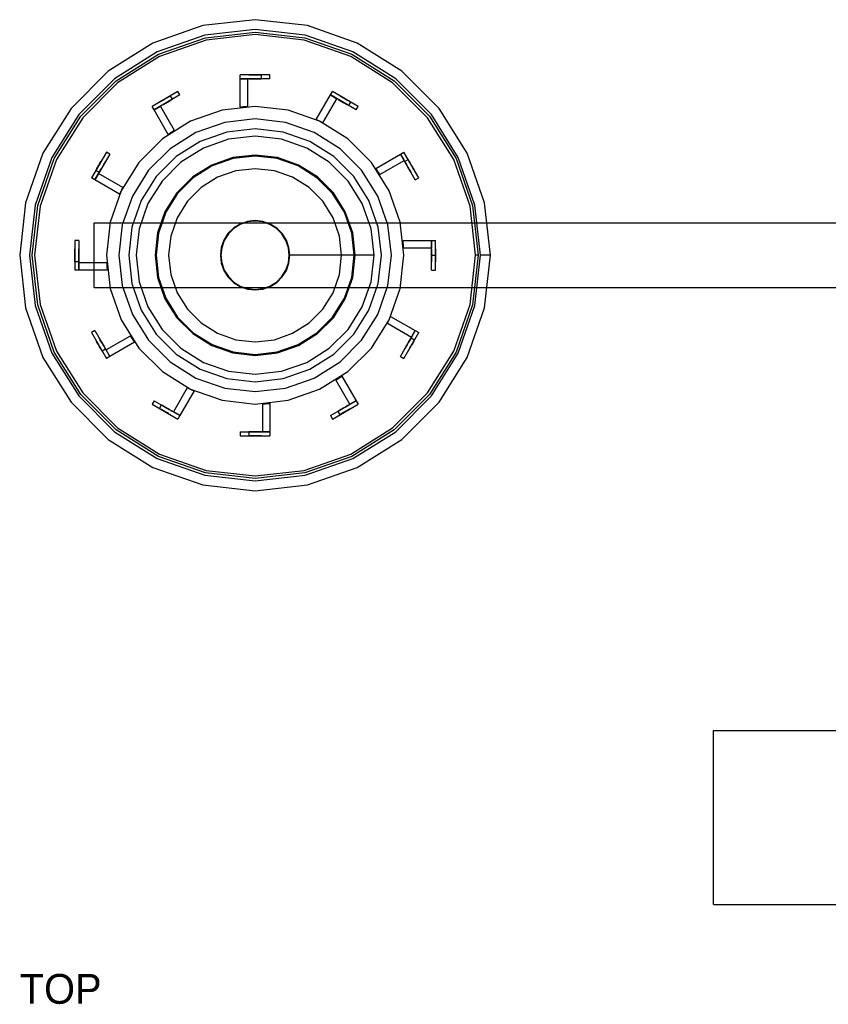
# Model space of a CAD drawing. Header units: millimetres. Extents: x -253 to 492, y -308 to 204.
# Tile 1 of 19: x -214 to -52, y -308 to -110. Entities that reach past the tile are written whole.
import ezdxf

# ---------------------------------------------------------------- set-up
doc = ezdxf.new("R2010")
doc.units = ezdxf.units.MM
doc.layers.add('GEOMETRY', color=7, linetype='Continuous')
doc.layers.add('NOTES', color=7, linetype='Continuous', true_color=0x395566)

msp = doc.modelspace()

# ---------------------------------------------------------------- linework, layer by layer
at = {"layer": 'GEOMETRY'}
for points in [[(-119.6977, -157.4012), (-120.8861, -146.8534), (-124.3919, -136.8346), (-130.0391, -127.847), (-137.5447, -120.3414), (-146.5322, -114.6942), (-156.5511, -111.1884), (-167.0988, -110), (-177.6466, -111.1884), (-187.6654, -114.6942), (-196.653, -120.3414), (-204.1586, -127.847), (-209.8058, -136.8346), (-213.3116, -146.8534), (-214.5, -157.4012), (-213.3116, -167.9489), (-209.8058, -177.9678), (-204.1586, -186.9553), (-196.653, -194.4609), (-187.6654, -200.1081), (-177.6466, -203.6139), (-167.0988, -204.8023), (-156.5511, -203.6139), (-146.5322, -200.1081), (-137.5447, -194.4609), (-130.0391, -186.9553), (-124.3919, -177.9678), (-120.8861, -167.9489), (-119.6977, -157.4012)], [(-121.6977, -157.4012), (-122.836, -147.2985), (-126.1938, -137.7023), (-131.6028, -129.094), (-138.7917, -121.9051), (-147.4, -116.4961), (-156.9961, -113.1383), (-167.0988, -112), (-177.2015, -113.1383), (-186.7977, -116.4961), (-195.406, -121.9051), (-202.5949, -129.094), (-208.0039, -137.7023), (-211.3617, -147.2985), (-212.5, -157.4012), (-211.3617, -167.5039), (-208.0039, -177.1), (-202.5949, -185.7083), (-195.406, -192.8972), (-186.7977, -198.3062), (-177.2015, -201.664), (-167.0988, -202.8023), (-156.9961, -201.664), (-147.4, -198.3062), (-138.7917, -192.8972), (-131.6028, -185.7083), (-126.1938, -177.1), (-122.836, -167.5039), (-121.6977, -157.4012)], [(-122.1977, -157.4012), (-123.3234, -167.3926), (-126.6443, -176.883), (-131.9937, -185.3966), (-139.1034, -192.5063), (-147.617, -197.8557), (-157.1074, -201.1766), (-167.0988, -202.3023), (-177.0903, -201.1766), (-186.5807, -197.8557), (-195.0943, -192.5063), (-202.204, -185.3966), (-207.5534, -176.883), (-210.8742, -167.3926), (-212, -157.4012), (-210.8742, -147.4097), (-207.5534, -137.9193), (-202.204, -129.4057), (-195.0943, -122.296), (-186.5807, -116.9466), (-177.0903, -113.6258), (-167.0988, -112.5), (-157.1074, -113.6258), (-147.617, -116.9466), (-139.1034, -122.296), (-131.9937, -129.4057), (-126.6443, -137.9193), (-123.3234, -147.4097), (-122.1977, -157.4012)], [(-122.6977, -157.4012), (-123.8109, -147.521), (-127.0948, -138.1362), (-132.3846, -129.7175), (-139.4152, -122.6869), (-147.8339, -117.3971), (-157.2186, -114.1132), (-167.0988, -113), (-176.979, -114.1132), (-186.3638, -117.3971), (-194.7825, -122.6869), (-201.8131, -129.7175), (-207.1029, -138.1362), (-210.3868, -147.521), (-211.5, -157.4012), (-210.3868, -167.2814), (-207.1029, -176.6661), (-201.8131, -185.0848), (-194.7825, -192.1154), (-186.3638, -197.4052), (-176.979, -200.6891), (-167.0988, -201.8023), (-157.2186, -200.6891), (-147.8339, -197.4052), (-139.4152, -192.1154), (-132.3846, -185.0848), (-127.0948, -176.6661), (-123.8109, -167.2814), (-122.6977, -157.4012)], [(-170.0919, -121.884), (-170.0919, -121.0858)], [(-164.1058, -121.0858), (-170.0919, -121.0858)], [(-170.0919, -127.621), (-170.0919, -121.884)], [(-164.1058, -121.884), (-170.0919, -121.884)], [(-170.0919, -121.884), (-168.5953, -121.884)], [(-168.5953, -127.5084), (-168.5953, -121.884)], [(-165.8019, -121.0858), (-165.8344, -121.0858), (-165.9303, -121.0858), (-166.0848, -121.0858), (-166.2902, -121.0858), (-166.5361, -121.0858), (-166.8102, -121.0858), (-167.0988, -121.0858), (-167.3874, -121.0858), (-167.6616, -121.0858), (-167.9075, -121.0858), (-168.1129, -121.0858), (-168.2674, -121.0858), (-168.3633, -121.0858), (-168.3958, -121.0858), (-168.3633, -121.0858), (-168.2674, -121.0858), (-168.1129, -121.0858), (-167.9075, -121.0858), (-167.6616, -121.0858), (-167.3874, -121.0858), (-167.0988, -121.0858), (-166.8102, -121.0858), (-166.5361, -121.0858), (-166.2902, -121.0858), (-166.0848, -121.0858), (-165.9303, -121.0858), (-165.8344, -121.0858), (-165.8019, -121.0858)], [(-165.8019, -121.884), (-165.8344, -121.884), (-165.9303, -121.884), (-166.0848, -121.884), (-166.2902, -121.884), (-166.5361, -121.884), (-166.8102, -121.884), (-167.0988, -121.884), (-167.3874, -121.884), (-167.6616, -121.884), (-167.9075, -121.884), (-168.1129, -121.884), (-168.2674, -121.884), (-168.3633, -121.884), (-168.3958, -121.884), (-168.3633, -121.884), (-168.2674, -121.884), (-168.1129, -121.884), (-167.9075, -121.884), (-167.6616, -121.884), (-167.3874, -121.884), (-167.0988, -121.884), (-166.8102, -121.884), (-166.5361, -121.884), (-166.2902, -121.884), (-166.0848, -121.884), (-165.9303, -121.884), (-165.8344, -121.884), (-165.8019, -121.884)], [(-165.8019, -121.884), (-165.8019, -121.0858)], [(-164.1058, -121.884), (-164.1058, -121.0858)], [(-182.6645, -124.4546), (-187.8485, -127.4477)], [(-182.2654, -125.1458), (-182.6645, -124.4546)], [(-151.9323, -125.1458), (-151.5332, -124.4546)], [(-146.3491, -127.4477), (-151.5332, -124.4546)], [(-182.2654, -125.1458), (-187.4495, -128.1389)], [(-184.1333, -125.3027), (-184.1615, -125.3189), (-184.2445, -125.3669), (-184.3783, -125.4441), (-184.5562, -125.5468), (-184.7692, -125.6698), (-185.0066, -125.8068), (-185.2565, -125.9511), (-185.5065, -126.0955), (-185.7439, -126.2325), (-185.9568, -126.3555), (-186.1347, -126.4582), (-186.2685, -126.5354), (-186.3516, -126.5834), (-186.3797, -126.5996), (-186.3516, -126.5834), (-186.2685, -126.5354), (-186.1347, -126.4582), (-185.9568, -126.3555), (-185.7439, -126.2325), (-185.5065, -126.0955), (-185.2565, -125.9511), (-185.0066, -125.8068), (-184.7692, -125.6698), (-184.5562, -125.5468), (-184.3783, -125.4441), (-184.2445, -125.3669), (-184.1615, -125.3189), (-184.1333, -125.3027)], [(-183.7342, -125.9939), (-183.7624, -126.0101), (-183.8455, -126.0581), (-183.9793, -126.1353), (-184.1571, -126.238), (-184.3701, -126.361), (-184.6075, -126.4981), (-184.8574, -126.6424), (-185.1074, -126.7867), (-185.3448, -126.9237), (-185.5578, -127.0467), (-185.7356, -127.1494), (-185.8694, -127.2266), (-185.9525, -127.2746), (-185.9807, -127.2908), (-185.9525, -127.2746), (-185.8694, -127.2266), (-185.7356, -127.1494), (-185.5578, -127.0467), (-185.3448, -126.9237), (-185.1074, -126.7867), (-184.8574, -126.6424), (-184.6075, -126.4981), (-184.3701, -126.361), (-184.1571, -126.238), (-183.9793, -126.1353), (-183.8455, -126.0581), (-183.7624, -126.0101), (-183.7342, -125.9939)], [(-183.7342, -125.9939), (-184.1333, -125.3027)], [(-154.8008, -130.1142), (-151.9323, -125.1458)], [(-153.4485, -130.765), (-150.6362, -125.8941)], [(-146.7482, -128.1389), (-151.9323, -125.1458)], [(-151.9323, -125.1458), (-150.6362, -125.8941)], [(-148.217, -127.2908), (-148.2452, -127.2746), (-148.3283, -127.2266), (-148.4621, -127.1494), (-148.6399, -127.0467), (-148.8529, -126.9237), (-149.0903, -126.7867), (-149.3402, -126.6424), (-149.5902, -126.4981), (-149.8276, -126.361), (-150.0405, -126.238), (-150.2184, -126.1353), (-150.3522, -126.0581), (-150.4353, -126.0101), (-150.4634, -125.9939), (-150.4353, -126.0101), (-150.3522, -126.0581), (-150.2184, -126.1353), (-150.0405, -126.238), (-149.8276, -126.361), (-149.5902, -126.4981), (-149.3402, -126.6424), (-149.0903, -126.7867), (-148.8529, -126.9237), (-148.6399, -127.0467), (-148.4621, -127.1494), (-148.3283, -127.2266), (-148.2452, -127.2746), (-148.217, -127.2908)], [(-147.8179, -126.5996), (-147.8461, -126.5834), (-147.9292, -126.5354), (-148.063, -126.4582), (-148.2408, -126.3555), (-148.4538, -126.2325), (-148.6912, -126.0955), (-148.9412, -125.9511), (-149.1911, -125.8068), (-149.4285, -125.6698), (-149.6415, -125.5468), (-149.8193, -125.4441), (-149.9531, -125.3669), (-150.0362, -125.3189), (-150.0644, -125.3027), (-150.0362, -125.3189), (-149.9531, -125.3669), (-149.8193, -125.4441), (-149.6415, -125.5468), (-149.4285, -125.6698), (-149.1911, -125.8068), (-148.9412, -125.9511), (-148.6912, -126.0955), (-148.4538, -126.2325), (-148.2408, -126.3555), (-148.063, -126.4582), (-147.9292, -126.5354), (-147.8461, -126.5834), (-147.8179, -126.5996)], [(-148.217, -127.2908), (-147.8179, -126.5996)], [(-137.1686, -157.4012), (-137.919, -150.7411), (-140.1326, -144.4149), (-143.6984, -138.74), (-148.4376, -134.0008), (-154.1126, -130.435), (-160.4387, -128.2213), (-167.0988, -127.4709), (-173.7589, -128.2213), (-180.0851, -130.435), (-185.76, -134.0008), (-190.4992, -138.74), (-194.065, -144.4149), (-196.2787, -150.7411), (-197.0291, -157.4012), (-196.2787, -164.0613), (-194.065, -170.3874), (-190.4992, -176.0624), (-185.76, -180.8016), (-180.0851, -184.3674), (-173.7589, -186.581), (-167.0988, -187.3314), (-160.4387, -186.581), (-154.1126, -184.3674), (-148.4376, -180.8016), (-143.6984, -176.0624), (-140.1326, -170.3874), (-137.919, -164.0613), (-137.1686, -157.4012)], [(-187.4495, -128.1389), (-187.8485, -127.4477)], [(-187.4495, -128.1389), (-186.1535, -127.3906)], [(-184.581, -133.1073), (-187.4495, -128.1389)], [(-183.3413, -132.2615), (-186.1535, -127.3906)], [(-168.5953, -127.5084), (-168.6509, -127.5112), (-168.7064, -127.5141), (-168.7619, -127.5172), (-168.8174, -127.5203), (-168.8729, -127.5236), (-168.9284, -127.5269), (-168.9838, -127.5303), (-169.0393, -127.5339), (-169.0948, -127.5376), (-169.1503, -127.5413), (-169.2057, -127.5452), (-169.2612, -127.5491), (-169.3166, -127.5532), (-169.372, -127.5574), (-169.4274, -127.5617), (-169.4829, -127.566), (-169.5383, -127.5705), (-169.5937, -127.5751), (-169.6491, -127.5798), (-169.7044, -127.5846), (-169.7598, -127.5895), (-169.8152, -127.5944), (-169.8705, -127.5995), (-169.9259, -127.6047), (-169.9812, -127.61), (-170.0365, -127.6154), (-170.0919, -127.621)], [(-146.7482, -128.1389), (-146.3491, -127.4477)], [(-139.6628, -157.4012), (-140.3507, -151.2961), (-142.3798, -145.4971), (-145.6485, -140.2951), (-149.9927, -135.9508), (-155.1948, -132.6821), (-160.9937, -130.653), (-167.0988, -129.9651), (-173.2039, -130.653), (-179.0029, -132.6821), (-184.2049, -135.9508), (-188.5492, -140.2951), (-191.8179, -145.4971), (-193.847, -151.2961), (-194.5349, -157.4012), (-193.847, -163.5063), (-191.8179, -169.3052), (-188.5492, -174.5073), (-184.2049, -178.8515), (-179.0029, -182.1202), (-173.2039, -184.1493), (-167.0988, -184.8372), (-160.9937, -184.1493), (-155.1948, -182.1202), (-149.9927, -178.8515), (-145.6485, -174.5073), (-142.3798, -169.3052), (-140.3507, -163.5063), (-139.6628, -157.4012)], [(-153.4485, -130.765), (-153.498, -130.7397), (-153.5475, -130.7145), (-153.5971, -130.6893), (-153.6467, -130.6643), (-153.6964, -130.6394), (-153.7461, -130.6145), (-153.7959, -130.5898), (-153.8457, -130.5651), (-153.8956, -130.5405), (-153.9455, -130.5161), (-153.9954, -130.4917), (-154.0454, -130.4674), (-154.0955, -130.4432), (-154.1456, -130.4191), (-154.1957, -130.3951), (-154.2459, -130.3712), (-154.2961, -130.3473), (-154.3464, -130.3236), (-154.3967, -130.3), (-154.4471, -130.2764), (-154.4975, -130.253), (-154.5479, -130.2296), (-154.5984, -130.2064), (-154.6489, -130.1832), (-154.6995, -130.1601), (-154.7501, -130.1371), (-154.8008, -130.1142)], [(-141.6581, -157.4012), (-142.296, -151.7401), (-144.1776, -146.3629), (-147.2085, -141.5391), (-151.2368, -137.5108), (-156.0605, -134.4799), (-161.4377, -132.5983), (-167.0988, -131.9605), (-172.7599, -132.5983), (-178.1371, -134.4799), (-182.9609, -137.5108), (-186.9892, -141.5391), (-190.0201, -146.3629), (-191.9017, -151.7401), (-192.5395, -157.4012), (-191.9017, -163.0623), (-190.0201, -168.4395), (-186.9892, -173.2632), (-182.9609, -177.2915), (-178.1371, -180.3224), (-172.7599, -182.204), (-167.0988, -182.8419), (-161.4377, -182.204), (-156.0605, -180.3224), (-151.2368, -177.2915), (-147.2085, -173.2632), (-144.1776, -168.4395), (-142.296, -163.0623), (-141.6581, -157.4012)], [(-183.3413, -132.2615), (-183.3879, -132.2917), (-183.4345, -132.322), (-183.4811, -132.3524), (-183.5276, -132.3829), (-183.574, -132.4134), (-183.6204, -132.4441), (-183.6667, -132.4748), (-183.713, -132.5056), (-183.7592, -132.5365), (-183.8053, -132.5675), (-183.8514, -132.5986), (-183.8975, -132.6297), (-183.9434, -132.661), (-183.9894, -132.6923), (-184.0352, -132.7237), (-184.081, -132.7552), (-184.1268, -132.7868), (-184.1725, -132.8184), (-184.2181, -132.8502), (-184.2637, -132.882), (-184.3092, -132.914), (-184.3546, -132.946), (-184.4, -132.9781), (-184.4453, -133.0102), (-184.4906, -133.0425), (-184.5358, -133.0748), (-184.581, -133.1073)], [(-143.1547, -157.4012), (-143.755, -152.0731), (-145.5259, -147.0122), (-148.3785, -142.4722), (-152.1699, -138.6808), (-156.7098, -135.8282), (-161.7708, -134.0573), (-167.0988, -133.457), (-172.4269, -134.0573), (-177.4878, -135.8282), (-182.0278, -138.6808), (-185.8192, -142.4722), (-188.6718, -147.0122), (-190.4427, -152.0731), (-191.043, -157.4012), (-190.4427, -162.7292), (-188.6718, -167.7902), (-185.8192, -172.3301), (-182.0278, -176.1215), (-177.4878, -178.9741), (-172.4269, -180.745), (-167.0988, -181.3453), (-161.7708, -180.745), (-156.7098, -178.9741), (-152.1699, -176.1215), (-148.3785, -172.3301), (-145.5259, -167.7902), (-143.755, -162.7292), (-143.1547, -157.4012)], [(-197.0523, -136.6515), (-200.0454, -141.8355)], [(-196.3611, -137.0505), (-197.0523, -136.6515)], [(-137.8365, -137.0505), (-137.1453, -136.6515)], [(-134.1523, -141.8355), (-137.1453, -136.6515)], [(-196.3611, -137.0505), (-199.3542, -142.2346)], [(-199.1973, -140.3667), (-199.1811, -140.3385), (-199.1331, -140.2555), (-199.0559, -140.1217), (-198.9532, -139.9438), (-198.8302, -139.7308), (-198.6932, -139.4934), (-198.5489, -139.2435), (-198.4045, -138.9935), (-198.2675, -138.7561), (-198.1445, -138.5432), (-198.0418, -138.3653), (-197.9646, -138.2315), (-197.9166, -138.1484), (-197.9004, -138.1203), (-197.9166, -138.1484), (-197.9646, -138.2315), (-198.0418, -138.3653), (-198.1445, -138.5432), (-198.2675, -138.7561), (-198.4045, -138.9935), (-198.5489, -139.2435), (-198.6932, -139.4934), (-198.8302, -139.7308), (-198.9532, -139.9438), (-199.0559, -140.1217), (-199.1331, -140.2555), (-199.1811, -140.3385), (-199.1973, -140.3667)], [(-198.5061, -140.7658), (-198.4899, -140.7376), (-198.4419, -140.6545), (-198.3647, -140.5207), (-198.262, -140.3429), (-198.139, -140.1299), (-198.0019, -139.8925), (-197.8576, -139.6426), (-197.7133, -139.3926), (-197.5763, -139.1552), (-197.4533, -138.9422), (-197.3506, -138.7644), (-197.2734, -138.6306), (-197.2254, -138.5475), (-197.2092, -138.5193), (-197.2254, -138.5475), (-197.2734, -138.6306), (-197.3506, -138.7644), (-197.4533, -138.9422), (-197.5763, -139.1552), (-197.7133, -139.3926), (-197.8576, -139.6426), (-198.0019, -139.8925), (-198.139, -140.1299), (-198.262, -140.3429), (-198.3647, -140.5207), (-198.4419, -140.6545), (-198.4899, -140.7376), (-198.5061, -140.7658)], [(-146.9458, -157.4012), (-147.4511, -152.9167), (-148.9416, -148.6571), (-151.3426, -144.836), (-154.5336, -141.6449), (-158.3548, -139.2439), (-162.6144, -137.7534), (-167.0988, -137.2481), (-171.5833, -137.7534), (-175.8429, -139.2439), (-179.664, -141.6449), (-182.8551, -144.836), (-185.2561, -148.6571), (-186.7466, -152.9167), (-187.2519, -157.4012), (-186.7466, -161.8856), (-185.2561, -166.1452), (-182.8551, -169.9664), (-179.664, -173.1574), (-175.8429, -175.5584), (-171.5833, -177.0489), (-167.0988, -177.5542), (-162.6144, -177.0489), (-158.3548, -175.5584), (-154.5336, -173.1574), (-151.3426, -169.9664), (-148.9416, -166.1452), (-147.4511, -161.8856), (-146.9458, -157.4012)], [(-147.1453, -157.4012), (-147.6456, -152.9611), (-149.1214, -148.7437), (-151.4986, -144.9604), (-154.658, -141.8009), (-158.4413, -139.4237), (-162.6588, -137.948), (-167.0988, -137.4477), (-171.5389, -137.948), (-175.7563, -139.4237), (-179.5396, -141.8009), (-182.6991, -144.9604), (-185.0763, -148.7437), (-186.552, -152.9611), (-187.0523, -157.4012), (-186.552, -161.8412), (-185.0763, -166.0587), (-182.6991, -169.842), (-179.5396, -173.0014), (-175.7563, -175.3786), (-171.5389, -176.8544), (-167.0988, -177.3547), (-162.6588, -176.8544), (-158.4413, -175.3786), (-154.658, -173.0014), (-151.4986, -169.842), (-149.1214, -166.0587), (-147.6456, -161.8412), (-147.1453, -157.4012)], [(-142.8049, -139.919), (-137.8365, -137.0505)], [(-141.9592, -141.1587), (-137.0883, -138.3465)], [(-134.8435, -142.2346), (-137.8365, -137.0505)], [(-137.8365, -137.0505), (-137.0883, -138.3465)], [(-136.9885, -138.5193), (-136.2973, -138.1203)], [(-136.9885, -138.5193), (-136.9723, -138.5475), (-136.9243, -138.6306), (-136.847, -138.7644), (-136.7444, -138.9422), (-136.6214, -139.1552), (-136.4843, -139.3926), (-136.34, -139.6426), (-136.1957, -139.8925), (-136.0587, -140.1299), (-135.9357, -140.3429), (-135.833, -140.5207), (-135.7558, -140.6545), (-135.7078, -140.7376), (-135.6915, -140.7658), (-135.7078, -140.7376), (-135.7558, -140.6545), (-135.833, -140.5207), (-135.9357, -140.3429), (-136.0587, -140.1299), (-136.1957, -139.8925), (-136.34, -139.6426), (-136.4843, -139.3926), (-136.6214, -139.1552), (-136.7444, -138.9422), (-136.847, -138.7644), (-136.9243, -138.6306), (-136.9723, -138.5475), (-136.9885, -138.5193)], [(-136.2973, -138.1203), (-136.2811, -138.1484), (-136.2331, -138.2315), (-136.1558, -138.3653), (-136.0531, -138.5432), (-135.9302, -138.7561), (-135.7931, -138.9935), (-135.6488, -139.2435), (-135.5045, -139.4934), (-135.3675, -139.7308), (-135.2445, -139.9438), (-135.1418, -140.1217), (-135.0646, -140.2555), (-135.0166, -140.3385), (-135.0003, -140.3667), (-135.0166, -140.3385), (-135.0646, -140.2555), (-135.1418, -140.1217), (-135.2445, -139.9438), (-135.3675, -139.7308), (-135.5045, -139.4934), (-135.6488, -139.2435), (-135.7931, -138.9935), (-135.9302, -138.7561), (-136.0531, -138.5432), (-136.1558, -138.3653), (-136.2331, -138.2315), (-136.2811, -138.1484), (-136.2973, -138.1203)], [(-198.5061, -140.7658), (-199.1973, -140.3667)], [(-149.6779, -157.4012), (-150.1147, -153.5246), (-151.4031, -149.8425), (-153.4786, -146.5394), (-156.2371, -143.7809), (-159.5402, -141.7054), (-163.2223, -140.417), (-167.0988, -139.9802), (-170.9754, -140.417), (-174.6575, -141.7054), (-177.9606, -143.7809), (-180.7191, -146.5394), (-182.7946, -149.8425), (-184.083, -153.5246), (-184.5198, -157.4012), (-184.083, -161.2777), (-182.7946, -164.9598), (-180.7191, -168.2629), (-177.9606, -171.0214), (-174.6575, -173.0969), (-170.9754, -174.3853), (-167.0988, -174.8221), (-163.2223, -174.3853), (-159.5402, -173.0969), (-156.2371, -171.0214), (-153.4786, -168.2629), (-151.4031, -164.9598), (-150.1147, -161.2777), (-149.6779, -157.4012)], [(-141.9592, -141.1587), (-141.9894, -141.1121), (-142.0197, -141.0655), (-142.0501, -141.0189), (-142.0805, -140.9724), (-142.1111, -140.926), (-142.1417, -140.8796), (-142.1725, -140.8333), (-142.2033, -140.787), (-142.2342, -140.7408), (-142.2652, -140.6947), (-142.2962, -140.6486), (-142.3274, -140.6025), (-142.3586, -140.5566), (-142.39, -140.5106), (-142.4214, -140.4648), (-142.4529, -140.419), (-142.4845, -140.3732), (-142.5161, -140.3275), (-142.5479, -140.2819), (-142.5797, -140.2363), (-142.6116, -140.1908), (-142.6436, -140.1454), (-142.6757, -140.1), (-142.7079, -140.0547), (-142.7402, -140.0094), (-142.7725, -139.9642), (-142.8049, -139.919)], [(-199.3542, -142.2346), (-200.0454, -141.8355)], [(-199.3542, -142.2346), (-198.6059, -140.9386)], [(-194.3858, -145.1031), (-199.3542, -142.2346)], [(-193.735, -143.7508), (-198.6059, -140.9386)], [(-134.8435, -142.2346), (-134.1523, -141.8355)], [(-193.735, -143.7508), (-193.7603, -143.8003), (-193.7855, -143.8498), (-193.8107, -143.8994), (-193.8357, -143.949), (-193.8606, -143.9987), (-193.8855, -144.0484), (-193.9102, -144.0982), (-193.9349, -144.148), (-193.9595, -144.1979), (-193.9839, -144.2478), (-194.0083, -144.2978), (-194.0326, -144.3478), (-194.0568, -144.3978), (-194.0809, -144.4479), (-194.1049, -144.498), (-194.1288, -144.5482), (-194.1527, -144.5984), (-194.1764, -144.6487), (-194.2, -144.699), (-194.2236, -144.7494), (-194.247, -144.7998), (-194.2704, -144.8502), (-194.2936, -144.9007), (-194.3168, -144.9512), (-194.3399, -145.0018), (-194.3629, -145.0524), (-194.3858, -145.1031)], [(-160.1151, -157.4012), (-160.2902, -155.8471), (-160.8067, -154.371), (-161.6387, -153.0469), (-162.7446, -151.9411), (-164.0687, -151.109), (-165.5448, -150.5925), (-167.0988, -150.4174), (-168.6529, -150.5925), (-170.129, -151.109), (-171.4531, -151.9411), (-172.5589, -153.0469), (-173.391, -154.371), (-173.9075, -155.8471), (-174.0826, -157.4012), (-173.9075, -158.9552), (-173.391, -160.4313), (-172.5589, -161.7554), (-171.4531, -162.8613), (-170.129, -163.6933), (-168.6529, -164.2098), (-167.0988, -164.3849), (-165.5448, -164.2098), (-164.0687, -163.6933), (-162.7446, -162.8613), (-161.6387, -161.7554), (-160.8067, -160.4313), (-160.2902, -158.9552), (-160.1151, -157.4012)], [(-160.2149, -157.4012), (-160.3875, -155.8693), (-160.8966, -154.4143), (-161.7167, -153.1091), (-162.8068, -152.0191), (-164.112, -151.1989), (-165.567, -150.6898), (-167.0988, -150.5172), (-168.6307, -150.6898), (-170.0857, -151.1989), (-171.3909, -152.0191), (-172.4809, -153.1091), (-173.3011, -154.4143), (-173.8102, -155.8693), (-173.9828, -157.4012), (-173.8102, -158.933), (-173.3011, -160.388), (-172.4809, -161.6932), (-171.3909, -162.7833), (-170.0857, -163.6034), (-168.6307, -164.1125), (-167.0988, -164.2851), (-165.567, -164.1125), (-164.112, -163.6034), (-162.8068, -162.7833), (-161.7167, -161.6932), (-160.8966, -160.388), (-160.3875, -158.933), (-160.2149, -157.4012)], [(-199.5349, -163.9012), (-199.5349, -150.9012)], [(-199.5349, -150.9012), (199.5349, -150.9012)], [(-203.4142, -154.4081), (-203.4142, -160.3942)], [(-202.616, -154.4081), (-203.4142, -154.4081)], [(-202.616, -154.4081), (-202.616, -160.3942)], [(-137.206, -155.9047), (-137.2089, -155.8491), (-137.2118, -155.7936), (-137.2148, -155.7381), (-137.218, -155.6826), (-137.2212, -155.6271), (-137.2246, -155.5716), (-137.228, -155.5162), (-137.2316, -155.4607), (-137.2352, -155.4052), (-137.239, -155.3497), (-137.2429, -155.2943), (-137.2468, -155.2388), (-137.2509, -155.1834), (-137.2551, -155.128), (-137.2593, -155.0726), (-137.2637, -155.0171), (-137.2682, -154.9617), (-137.2728, -154.9063), (-137.2774, -154.8509), (-137.2822, -154.7956), (-137.2871, -154.7402), (-137.2921, -154.6848), (-137.2972, -154.6295), (-137.3024, -154.5741), (-137.3077, -154.5188), (-137.3131, -154.4635), (-137.3186, -154.4081)], [(-137.3186, -154.4081), (-131.5816, -154.4081)], [(-131.5816, -154.4081), (-130.7835, -154.4081)], [(-131.5816, -160.3942), (-131.5816, -154.4081)], [(-131.5816, -154.4081), (-131.5816, -155.9047)], [(-130.7835, -160.3942), (-130.7835, -154.4081)], [(-203.4142, -158.6981), (-203.4142, -158.6656), (-203.4142, -158.5697), (-203.4142, -158.4152), (-203.4142, -158.2098), (-203.4142, -157.9639), (-203.4142, -157.6898), (-203.4142, -157.4012), (-203.4142, -157.1126), (-203.4142, -156.8384), (-203.4142, -156.5925), (-203.4142, -156.3871), (-203.4142, -156.2326), (-203.4142, -156.1367), (-203.4142, -156.1042), (-203.4142, -156.1367), (-203.4142, -156.2326), (-203.4142, -156.3871), (-203.4142, -156.5925), (-203.4142, -156.8384), (-203.4142, -157.1126), (-203.4142, -157.4012), (-203.4142, -157.6898), (-203.4142, -157.9639), (-203.4142, -158.2098), (-203.4142, -158.4152), (-203.4142, -158.5697), (-203.4142, -158.6656), (-203.4142, -158.6981)], [(-202.616, -158.6981), (-202.616, -158.6656), (-202.616, -158.5697), (-202.616, -158.4152), (-202.616, -158.2098), (-202.616, -157.9639), (-202.616, -157.6898), (-202.616, -157.4012), (-202.616, -157.1126), (-202.616, -156.8384), (-202.616, -156.5925), (-202.616, -156.3871), (-202.616, -156.2326), (-202.616, -156.1367), (-202.616, -156.1042), (-202.616, -156.1367), (-202.616, -156.2326), (-202.616, -156.3871), (-202.616, -156.5925), (-202.616, -156.8384), (-202.616, -157.1126), (-202.616, -157.4012), (-202.616, -157.6898), (-202.616, -157.9639), (-202.616, -158.2098), (-202.616, -158.4152), (-202.616, -158.5697), (-202.616, -158.6656), (-202.616, -158.6981)], [(-137.206, -155.9047), (-131.5816, -155.9047)], [(-131.5816, -157.4012), (-131.5816, -157.6898), (-131.5816, -157.9639), (-131.5816, -158.2098), (-131.5816, -158.4152), (-131.5816, -158.5697), (-131.5816, -158.6656), (-131.5816, -158.6981), (-131.5816, -158.6656), (-131.5816, -158.5697), (-131.5816, -158.4152), (-131.5816, -158.2098), (-131.5816, -157.9639), (-131.5816, -157.6898), (-131.5816, -157.4012), (-131.5816, -157.1126), (-131.5816, -156.8384), (-131.5816, -156.5925), (-131.5816, -156.3871), (-131.5816, -156.2326), (-131.5816, -156.1367), (-131.5816, -156.1042), (-131.5816, -156.1367), (-131.5816, -156.2326), (-131.5816, -156.3871), (-131.5816, -156.5925), (-131.5816, -156.8384), (-131.5816, -157.1126), (-131.5816, -157.4012)], [(-130.7835, -157.4012), (-130.7835, -157.6898), (-130.7835, -157.9639), (-130.7835, -158.2098), (-130.7835, -158.4152), (-130.7835, -158.5697), (-130.7835, -158.6656), (-130.7835, -158.6981), (-130.7835, -158.6656), (-130.7835, -158.5697), (-130.7835, -158.4152), (-130.7835, -158.2098), (-130.7835, -157.9639), (-130.7835, -157.6898), (-130.7835, -157.4012), (-130.7835, -157.1126), (-130.7835, -156.8384), (-130.7835, -156.5925), (-130.7835, -156.3871), (-130.7835, -156.2326), (-130.7835, -156.1367), (-130.7835, -156.1042), (-130.7835, -156.1367), (-130.7835, -156.2326), (-130.7835, -156.3871), (-130.7835, -156.5925), (-130.7835, -156.8384), (-130.7835, -157.1126), (-130.7835, -157.4012)], [(-149.6779, -157.4012), (-160.1151, -157.4012)], [(-143.1547, -157.4012), (-149.6779, -157.4012)], [(-131.5816, -157.4012), (-130.7835, -157.4012)], [(-122.1977, -157.4012), (-122.1985, -157.4012), (-122.2011, -157.4012), (-122.2053, -157.4012), (-122.2112, -157.4012), (-122.2187, -157.4012), (-122.2278, -157.4012), (-122.2386, -157.4012), (-122.2509, -157.4012), (-122.2647, -157.4012), (-122.2799, -157.4012), (-122.2966, -157.4012), (-122.3147, -157.4012), (-122.334, -157.4012), (-122.3546, -157.4012), (-122.3763, -157.4012), (-122.3991, -157.4012), (-122.4229, -157.4012), (-122.4477, -157.4012), (-122.4733, -157.4012), (-122.4996, -157.4012), (-122.5267, -157.4012), (-122.5543, -157.4012), (-122.5824, -157.4012), (-122.6109, -157.4012), (-122.6396, -157.4012), (-122.6686, -157.4012), (-122.6977, -157.4012)], [(-119.6977, -157.4012), (-119.7011, -157.4012), (-119.7112, -157.4012), (-119.7281, -157.4012), (-119.7516, -157.4012), (-119.7817, -157.4012), (-119.8183, -157.4012), (-119.8612, -157.4012), (-119.9104, -157.4012), (-119.9656, -157.4012), (-120.0267, -157.4012), (-120.0934, -157.4012), (-120.1656, -157.4012), (-120.2429, -157.4012), (-120.3252, -157.4012), (-120.4121, -157.4012), (-120.5034, -157.4012), (-120.5987, -157.4012), (-120.6977, -157.4012), (-120.8001, -157.4012), (-120.9055, -157.4012), (-121.0136, -157.4012), (-121.1241, -157.4012), (-121.2364, -157.4012), (-121.3504, -157.4012), (-121.4655, -157.4012), (-121.5814, -157.4012), (-121.6977, -157.4012)], [(-202.616, -158.6981), (-203.4142, -158.6981)], [(-202.616, -160.3942), (-203.4142, -160.3942)], [(-202.616, -160.3942), (-202.616, -158.8977)], [(-196.9916, -158.8977), (-202.616, -158.8977)], [(-196.879, -160.3942), (-202.616, -160.3942)], [(-196.9916, -158.8977), (-196.9888, -158.9532), (-196.9859, -159.0087), (-196.9828, -159.0642), (-196.9797, -159.1197), (-196.9764, -159.1752), (-196.9731, -159.2307), (-196.9697, -159.2862), (-196.9661, -159.3416), (-196.9624, -159.3971), (-196.9587, -159.4526), (-196.9548, -159.508), (-196.9509, -159.5635), (-196.9468, -159.6189), (-196.9426, -159.6744), (-196.9383, -159.7298), (-196.934, -159.7852), (-196.9295, -159.8406), (-196.9249, -159.896), (-196.9202, -159.9514), (-196.9154, -160.0068), (-196.9105, -160.0621), (-196.9056, -160.1175), (-196.9005, -160.1729), (-196.8953, -160.2282), (-196.89, -160.2835), (-196.8846, -160.3389), (-196.879, -160.3942)], [(-131.5816, -160.3942), (-130.7835, -160.3942)], [(-199.5349, -163.9012), (199.5349, -163.9012)], [(-140.4627, -171.0515), (-140.4374, -171.002), (-140.4121, -170.9525), (-140.387, -170.9029), (-140.362, -170.8533), (-140.337, -170.8036), (-140.3122, -170.7539), (-140.2874, -170.7041), (-140.2628, -170.6543), (-140.2382, -170.6044), (-140.2137, -170.5545), (-140.1894, -170.5046), (-140.1651, -170.4546), (-140.1409, -170.4045), (-140.1168, -170.3544), (-140.0928, -170.3043), (-140.0688, -170.2541), (-140.045, -170.2039), (-140.0213, -170.1536), (-139.9976, -170.1033), (-139.9741, -170.0529), (-139.9506, -170.0025), (-139.9273, -169.9521), (-139.904, -169.9016), (-139.8809, -169.8511), (-139.8578, -169.8005), (-139.8348, -169.7499), (-139.8119, -169.6992)], [(-139.8119, -169.6992), (-134.8435, -172.5677)], [(-140.4627, -171.0515), (-135.5918, -173.8638)], [(-199.3542, -172.5677), (-200.0454, -172.9668)], [(-200.0454, -172.9668), (-197.0523, -178.1509)], [(-199.3542, -172.5677), (-196.3611, -177.7518)], [(-197.2092, -176.283), (-197.2254, -176.2548), (-197.2734, -176.1717), (-197.3506, -176.0379), (-197.4533, -175.8601), (-197.5763, -175.6471), (-197.7133, -175.4097), (-197.8576, -175.1598), (-198.0019, -174.9098), (-198.139, -174.6724), (-198.262, -174.4595), (-198.3647, -174.2816), (-198.4419, -174.1478), (-198.4899, -174.0647), (-198.5061, -174.0366), (-198.4899, -174.0647), (-198.4419, -174.1478), (-198.3647, -174.2816), (-198.262, -174.4595), (-198.139, -174.6724), (-198.0019, -174.9098), (-197.8576, -175.1598), (-197.7133, -175.4097), (-197.5763, -175.6471), (-197.4533, -175.8601), (-197.3506, -176.0379), (-197.2734, -176.1717), (-197.2254, -176.2548), (-197.2092, -176.283)], [(-192.2385, -173.6436), (-197.1094, -176.4558)], [(-192.2385, -173.6436), (-192.2083, -173.6902), (-192.178, -173.7368), (-192.1476, -173.7834), (-192.1171, -173.8299), (-192.0866, -173.8763), (-192.0559, -173.9227), (-192.0252, -173.969), (-191.9944, -174.0153), (-191.9635, -174.0615), (-191.9325, -174.1077), (-191.9014, -174.1538), (-191.8703, -174.1998), (-191.839, -174.2458), (-191.8077, -174.2917), (-191.7763, -174.3376), (-191.7448, -174.3834), (-191.7132, -174.4291), (-191.6816, -174.4748), (-191.6498, -174.5204), (-191.618, -174.566), (-191.586, -174.6115), (-191.554, -174.6569), (-191.5219, -174.7023), (-191.4898, -174.7477), (-191.4575, -174.7929), (-191.4252, -174.8381), (-191.3927, -174.8833)], [(-137.8365, -177.7518), (-134.8435, -172.5677)], [(-137.1453, -178.1509), (-134.1523, -172.9668)], [(-135.6915, -174.0366), (-135.7078, -174.0647), (-135.7558, -174.1478), (-135.833, -174.2816), (-135.9357, -174.4595), (-136.0587, -174.6724), (-136.1957, -174.9098), (-136.34, -175.1598), (-136.4843, -175.4097), (-136.6214, -175.6471), (-136.7444, -175.8601), (-136.847, -176.0379), (-136.9243, -176.1717), (-136.9723, -176.2548), (-136.9885, -176.283), (-136.9723, -176.2548), (-136.9243, -176.1717), (-136.847, -176.0379), (-136.7444, -175.8601), (-136.6214, -175.6471), (-136.4843, -175.4097), (-136.34, -175.1598), (-136.1957, -174.9098), (-136.0587, -174.6724), (-135.9357, -174.4595), (-135.833, -174.2816), (-135.7558, -174.1478), (-135.7078, -174.0647), (-135.6915, -174.0366)], [(-135.6915, -174.0366), (-135.0003, -174.4356)], [(-134.8435, -172.5677), (-135.5918, -173.8638)], [(-134.8435, -172.5677), (-134.1523, -172.9668)], [(-197.9004, -176.6821), (-197.9166, -176.6539), (-197.9646, -176.5708), (-198.0418, -176.437), (-198.1445, -176.2592), (-198.2675, -176.0462), (-198.4045, -175.8088), (-198.5489, -175.5588), (-198.6932, -175.3089), (-198.8302, -175.0715), (-198.9532, -174.8585), (-199.0559, -174.6807), (-199.1331, -174.5469), (-199.1811, -174.4638), (-199.1973, -174.4356), (-199.1811, -174.4638), (-199.1331, -174.5469), (-199.0559, -174.6807), (-198.9532, -174.8585), (-198.8302, -175.0715), (-198.6932, -175.3089), (-198.5489, -175.5588), (-198.4045, -175.8088), (-198.2675, -176.0462), (-198.1445, -176.2592), (-198.0418, -176.437), (-197.9646, -176.5708), (-197.9166, -176.6539), (-197.9004, -176.6821)], [(-197.2092, -176.283), (-197.9004, -176.6821)], [(-191.3927, -174.8833), (-196.3611, -177.7518)], [(-135.0003, -174.4356), (-135.0166, -174.4638), (-135.0646, -174.5469), (-135.1418, -174.6807), (-135.2445, -174.8585), (-135.3675, -175.0715), (-135.5045, -175.3089), (-135.6488, -175.5588), (-135.7931, -175.8088), (-135.9302, -176.0462), (-136.0531, -176.2592), (-136.1558, -176.437), (-136.2331, -176.5708), (-136.2811, -176.6539), (-136.2973, -176.6821), (-136.2811, -176.6539), (-136.2331, -176.5708), (-136.1558, -176.437), (-136.0531, -176.2592), (-135.9302, -176.0462), (-135.7931, -175.8088), (-135.6488, -175.5588), (-135.5045, -175.3089), (-135.3675, -175.0715), (-135.2445, -174.8585), (-135.1418, -174.6807), (-135.0646, -174.5469), (-135.0166, -174.4638), (-135.0003, -174.4356)], [(-196.3611, -177.7518), (-197.1094, -176.4558)], [(-196.3611, -177.7518), (-197.0523, -178.1509)], [(-137.8365, -177.7518), (-137.1453, -178.1509)], [(-150.8564, -182.5408), (-150.8098, -182.5106), (-150.7632, -182.4803), (-150.7166, -182.4499), (-150.6701, -182.4195), (-150.6237, -182.3889), (-150.5773, -182.3583), (-150.531, -182.3275), (-150.4847, -182.2967), (-150.4385, -182.2658), (-150.3923, -182.2348), (-150.3462, -182.2038), (-150.3002, -182.1726), (-150.2542, -182.1414), (-150.2083, -182.11), (-150.1624, -182.0786), (-150.1166, -182.0471), (-150.0709, -182.0155), (-150.0252, -181.9839), (-149.9796, -181.9521), (-149.934, -181.9203), (-149.8885, -181.8884), (-149.8431, -181.8564), (-149.7977, -181.8243), (-149.7523, -181.7921), (-149.7071, -181.7598), (-149.6619, -181.7275), (-149.6167, -181.6951)], [(-149.6167, -181.6951), (-146.7482, -186.6635)], [(-180.7492, -184.0373), (-183.5614, -188.9082)], [(-180.7492, -184.0373), (-180.6997, -184.0626), (-180.6502, -184.0879), (-180.6006, -184.113), (-180.551, -184.138), (-180.5013, -184.163), (-180.4516, -184.1878), (-180.4018, -184.2126), (-180.352, -184.2372), (-180.3021, -184.2618), (-180.2522, -184.2863), (-180.2022, -184.3106), (-180.1522, -184.3349), (-180.1022, -184.3591), (-180.0521, -184.3832), (-180.002, -184.4072), (-179.9518, -184.4312), (-179.9016, -184.455), (-179.8513, -184.4787), (-179.801, -184.5024), (-179.7506, -184.5259), (-179.7002, -184.5494), (-179.6498, -184.5727), (-179.5993, -184.596), (-179.5488, -184.6191), (-179.4982, -184.6422), (-179.4476, -184.6652), (-179.3969, -184.6881)], [(-150.8564, -182.5408), (-148.0442, -187.4117)], [(-179.3969, -184.6881), (-182.2654, -189.6565)], [(-187.4495, -186.6635), (-187.8485, -187.3547)], [(-187.8485, -187.3547), (-182.6645, -190.3477)], [(-187.4495, -186.6635), (-182.2654, -189.6565)], [(-185.9807, -187.5115), (-186.3797, -188.2027)], [(-185.9807, -187.5115), (-185.9525, -187.5277), (-185.8694, -187.5757), (-185.7356, -187.653), (-185.5578, -187.7556), (-185.3448, -187.8786), (-185.1074, -188.0157), (-184.8574, -188.16), (-184.6075, -188.3043), (-184.3701, -188.4413), (-184.1571, -188.5643), (-183.9793, -188.667), (-183.8455, -188.7442), (-183.7624, -188.7922), (-183.7342, -188.8085), (-183.7624, -188.7922), (-183.8455, -188.7442), (-183.9793, -188.667), (-184.1571, -188.5643), (-184.3701, -188.4413), (-184.6075, -188.3043), (-184.8574, -188.16), (-185.1074, -188.0157), (-185.3448, -187.8786), (-185.5578, -187.7556), (-185.7356, -187.653), (-185.8694, -187.5757), (-185.9525, -187.5277), (-185.9807, -187.5115)], [(-165.6023, -187.294), (-165.5468, -187.2911), (-165.4913, -187.2882), (-165.4358, -187.2852), (-165.3803, -187.282), (-165.3248, -187.2788), (-165.2693, -187.2754), (-165.2138, -187.272), (-165.1584, -187.2684), (-165.1029, -187.2648), (-165.0474, -187.261), (-164.992, -187.2571), (-164.9365, -187.2532), (-164.8811, -187.2491), (-164.8256, -187.2449), (-164.7702, -187.2407), (-164.7148, -187.2363), (-164.6594, -187.2318), (-164.604, -187.2272), (-164.5486, -187.2226), (-164.4932, -187.2178), (-164.4379, -187.2129), (-164.3825, -187.2079), (-164.3271, -187.2028), (-164.2718, -187.1976), (-164.2165, -187.1923), (-164.1611, -187.1869), (-164.1058, -187.1814)], [(-165.6023, -187.294), (-165.6023, -192.9184)], [(-164.1058, -187.1814), (-164.1058, -192.9184)], [(-151.9323, -189.6565), (-146.7482, -186.6635)], [(-151.5332, -190.3477), (-146.3491, -187.3547)], [(-150.4634, -188.8085), (-150.4353, -188.7922), (-150.3522, -188.7442), (-150.2184, -188.667), (-150.0405, -188.5643), (-149.8276, -188.4413), (-149.5902, -188.3043), (-149.3402, -188.16), (-149.0903, -188.0157), (-148.8529, -187.8786), (-148.6399, -187.7556), (-148.4621, -187.653), (-148.3283, -187.5757), (-148.2452, -187.5277), (-148.217, -187.5115), (-148.2452, -187.5277), (-148.3283, -187.5757), (-148.4621, -187.653), (-148.6399, -187.7556), (-148.8529, -187.8786), (-149.0903, -188.0157), (-149.3402, -188.16), (-149.5902, -188.3043), (-149.8276, -188.4413), (-150.0405, -188.5643), (-150.2184, -188.667), (-150.3522, -188.7442), (-150.4353, -188.7922), (-150.4634, -188.8085)], [(-146.7482, -186.6635), (-148.0442, -187.4117)], [(-146.7482, -186.6635), (-146.3491, -187.3547)], [(-186.3797, -188.2027), (-186.3516, -188.2189), (-186.2685, -188.2669), (-186.1347, -188.3442), (-185.9568, -188.4469), (-185.7439, -188.5698), (-185.5065, -188.7069), (-185.2565, -188.8512), (-185.0066, -188.9955), (-184.7692, -189.1325), (-184.5562, -189.2555), (-184.3783, -189.3582), (-184.2445, -189.4354), (-184.1615, -189.4834), (-184.1333, -189.4997), (-184.1615, -189.4834), (-184.2445, -189.4354), (-184.3783, -189.3582), (-184.5562, -189.2555), (-184.7692, -189.1325), (-185.0066, -188.9955), (-185.2565, -188.8512), (-185.5065, -188.7069), (-185.7439, -188.5698), (-185.9568, -188.4469), (-186.1347, -188.3442), (-186.2685, -188.2669), (-186.3516, -188.2189), (-186.3797, -188.2027)], [(-182.2654, -189.6565), (-183.5614, -188.9082)], [(-182.2654, -189.6565), (-182.6645, -190.3477)], [(-151.9323, -189.6565), (-151.5332, -190.3477)], [(-150.4634, -188.8085), (-150.0644, -189.4997)], [(-150.0644, -189.4997), (-150.0362, -189.4834), (-149.9531, -189.4354), (-149.8193, -189.3582), (-149.6415, -189.2555), (-149.4285, -189.1325), (-149.1911, -188.9955), (-148.9412, -188.8512), (-148.6912, -188.7069), (-148.4538, -188.5698), (-148.2408, -188.4469), (-148.063, -188.3442), (-147.9292, -188.2669), (-147.8461, -188.2189), (-147.8179, -188.2027), (-147.8461, -188.2189), (-147.9292, -188.2669), (-148.063, -188.3442), (-148.2408, -188.4469), (-148.4538, -188.5698), (-148.6912, -188.7069), (-148.9412, -188.8512), (-149.1911, -188.9955), (-149.4285, -189.1325), (-149.6415, -189.2555), (-149.8193, -189.3582), (-149.9531, -189.4354), (-150.0362, -189.4834), (-150.0644, -189.4997)], [(-170.0919, -192.9184), (-164.1058, -192.9184)], [(-170.0919, -192.9184), (-170.0919, -193.7165)], [(-170.0919, -193.7165), (-164.1058, -193.7165)], [(-168.3958, -192.9184), (-168.3958, -193.7165)], [(-168.3958, -192.9184), (-168.3633, -192.9184), (-168.2674, -192.9184), (-168.1129, -192.9184), (-167.9075, -192.9184), (-167.6616, -192.9184), (-167.3874, -192.9184), (-167.0988, -192.9184), (-166.8102, -192.9184), (-166.5361, -192.9184), (-166.2902, -192.9184), (-166.0848, -192.9184), (-165.9303, -192.9184), (-165.8344, -192.9184), (-165.8019, -192.9184), (-165.8344, -192.9184), (-165.9303, -192.9184), (-166.0848, -192.9184), (-166.2902, -192.9184), (-166.5361, -192.9184), (-166.8102, -192.9184), (-167.0988, -192.9184), (-167.3874, -192.9184), (-167.6616, -192.9184), (-167.9075, -192.9184), (-168.1129, -192.9184), (-168.2674, -192.9184), (-168.3633, -192.9184), (-168.3958, -192.9184)], [(-168.3958, -193.7165), (-168.3633, -193.7165), (-168.2674, -193.7165), (-168.1129, -193.7165), (-167.9075, -193.7165), (-167.6616, -193.7165), (-167.3874, -193.7165), (-167.0988, -193.7165), (-166.8102, -193.7165), (-166.5361, -193.7165), (-166.2902, -193.7165), (-166.0848, -193.7165), (-165.9303, -193.7165), (-165.8344, -193.7165), (-165.8019, -193.7165), (-165.8344, -193.7165), (-165.9303, -193.7165), (-166.0848, -193.7165), (-166.2902, -193.7165), (-166.5361, -193.7165), (-166.8102, -193.7165), (-167.0988, -193.7165), (-167.3874, -193.7165), (-167.6616, -193.7165), (-167.9075, -193.7165), (-168.1129, -193.7165), (-168.2674, -193.7165), (-168.3633, -193.7165), (-168.3958, -193.7165)], [(-164.1058, -192.9184), (-165.6023, -192.9184)], [(-164.1058, -192.9184), (-164.1058, -193.7165)], [(-74.8256, -288), (-74.8256, -253)], [(-74.8256, -253), (74.8256, -253)], [(-74.8256, -288), (74.8256, -288)]]:
    msp.add_lwpolyline(points, dxfattribs=at)

# ---------------------------------------------------------------- texts
at = {"layer": 'NOTES'}
msp.add_text('TOP', height=6, dxfattribs=at).set_placement((-214.5, -308))

doc.saveas('drawing.dxf')
